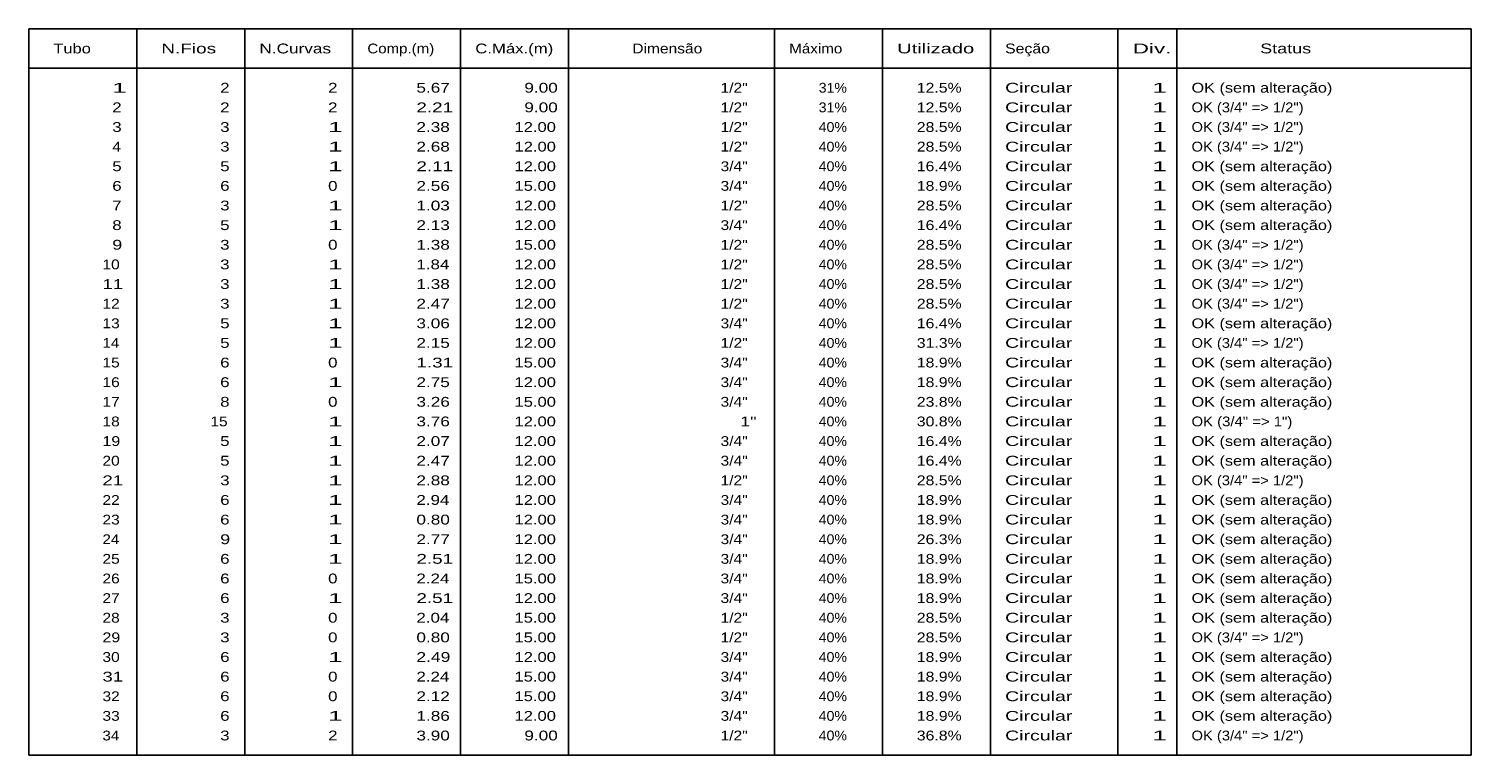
# Model space of a CAD drawing. Extents: x -98 to 248, y -55 to 13.
# Tile 117 of 117: x 219.88 to 234.58, y -13.55 to -6.15. Entities that reach past the tile are written whole.
import ezdxf

# ---------------------------------------------------------------- set-up
doc = ezdxf.new("R2010")
doc.units = 0
doc.header["$LTSCALE"] = 0.01
doc.styles.add('Arial_1', font='arial.ttf', dxfattribs={"height": 0.075})

msp = doc.modelspace()

# ---------------------------------------------------------------- linework, layer by layer
for p, q in [((219.8776, -6.1528), (234.5776, -6.1528)), ((219.8776, -6.1528), (219.8776, -13.5528)), ((220.9776, -6.1528), (220.9776, -13.5528)), ((222.0776, -6.1528), (222.0776, -13.5528)), ((223.1776, -6.1528), (223.1776, -13.5528)), ((224.2776, -6.1528), (224.2776, -13.5528)), ((225.3776, -6.1528), (225.3776, -13.5528)), ((227.4776, -6.1528), (227.4776, -13.5528)), ((228.5776, -6.1528), (228.5776, -13.5528)), ((229.6776, -6.1528), (229.6776, -13.5528)), ((230.9776, -6.1528), (230.9776, -13.5528)), ((231.5776, -6.1528), (231.5776, -13.5528)), ((234.5776, -6.1528), (234.5776, -13.5528)), ((219.8776, -6.5528), (234.5776, -6.5528)), ((219.8776, -13.5528), (234.5776, -13.5528))]:
    msp.add_line(p, q)

# ---------------------------------------------------------------- texts
at = {"style": 'Arial_1'}
for s, width, p in [('Tubo', 1.2, (220.1276, -6.4028)), ('N.Fios', 1.384615, (221.2276, -6.4028)), ('N.Curvas', 1.253731, (222.2276, -6.4028)), ('Comp.(m)', 1.098039, (223.3276, -6.4028)), ('C.Máx.(m)', 1.219355, (224.4276, -6.4028)), ('Dimensão', 1.135135, (226.0276, -6.4028)), ('Máximo', 1.105263, (227.6276, -6.4028)), ('Utilizado', 1.465116, (228.7276, -6.4028)), ('Seção', 1.153846, (229.8276, -6.4028)), ('Div.', 1.647059, (231.1276, -6.4028)), ('Status', 1.3125, (232.4276, -6.4028)), ('1', 1.909091, (220.7276, -6.8028)), ('2', 1.235294, (221.8276, -6.8028)), ('2', 1.235294, (222.9276, -6.8028)), ('5.67', 1.253731, (223.8276, -6.8028)), ('9.00', 1.253731, (224.9276, -6.8028)), ('1/2"', 1.135135, (226.9276, -6.8028)), ('31%', 1.032787, (227.9276, -6.8028)), ('12.5%', 1.153846, (228.9276, -6.8028)), ('Circular', 1.423729, (229.8276, -6.8028)), ('1', 1.909091, (231.3276, -6.8028)), ('OK (sem alteração)', 1.184953, (231.7276, -6.8028)), ('2', 1.235294, (220.7276, -7.0028)), ('2', 1.235294, (221.8276, -7.0028)), ('2', 1.235294, (222.9276, -7.0028)), ('2.21', 1.377049, (223.8276, -7.0028)), ('9.00', 1.253731, (224.9276, -7.0028)), ('1/2"', 1.135135, (226.9276, -7.0028)), ('31%', 1.032787, (227.9276, -7.0028)), ('12.5%', 1.153846, (228.9276, -7.0028)), ('Circular', 1.423729, (229.8276, -7.0028)), ('1', 1.909091, (231.3276, -7.0028)), ('OK (3/4" => 1/2")', 1.075301, (231.7276, -7.0028)), ('3', 1.235294, (220.7276, -7.2028)), ('3', 1.235294, (221.8276, -7.2028)), ('1', 1.909091, (222.9276, -7.2028)), ('2.38', 1.253731, (223.8276, -7.2028)), ('12.00', 1.206897, (224.8276, -7.2028)), ('1/2"', 1.135135, (226.9276, -7.2028)), ('40%', 1.032787, (227.9276, -7.2028)), ('28.5%', 1.153846, (228.9276, -7.2028)), ('Circular', 1.423729, (229.8276, -7.2028)), ('1', 1.909091, (231.3276, -7.2028)), ('OK (3/4" => 1/2")', 1.075301, (231.7276, -7.2028)), ('4', 1.166667, (220.7276, -7.4028)), ('3', 1.235294, (221.8276, -7.4028)), ('1', 1.909091, (222.9276, -7.4028)), ('2.68', 1.253731, (223.8276, -7.4028)), ('12.00', 1.206897, (224.8276, -7.4028)), ('1/2"', 1.135135, (226.9276, -7.4028)), ('40%', 1.032787, (227.9276, -7.4028)), ('28.5%', 1.153846, (228.9276, -7.4028)), ('Circular', 1.423729, (229.8276, -7.4028)), ('1', 1.909091, (231.3276, -7.4028)), ('OK (3/4" => 1/2")', 1.075301, (231.7276, -7.4028)), ('3/4"', 1.135135, (226.9276, -7.6028)), ('Circular', 1.423729, (229.8276, -7.6028)), ('OK (sem alteração)', 1.184953, (231.7276, -7.6028)), ('5', 1.235294, (220.7276, -7.6028)), ('5', 1.235294, (221.8276, -7.6028)), ('1', 1.909091, (222.9276, -7.6028)), ('2.11', 1.377049, (223.8276, -7.6028)), ('12.00', 1.206897, (224.8276, -7.6028)), ('40%', 1.032787, (227.9276, -7.6028)), ('16.4%', 1.153846, (228.9276, -7.6028)), ('1', 1.909091, (231.3276, -7.6028)), ('6', 1.235294, (220.7276, -7.8028)), ('6', 1.235294, (221.8276, -7.8028)), ('0', 1.235294, (222.9276, -7.8028)), ('2.56', 1.253731, (223.8276, -7.8028)), ('15.00', 1.206897, (224.8276, -7.8028)), ('3/4"', 1.135135, (226.9276, -7.8028)), ('40%', 1.032787, (227.9276, -7.8028)), ('18.9%', 1.153846, (228.9276, -7.8028)), ('Circular', 1.423729, (229.8276, -7.8028)), ('1', 1.909091, (231.3276, -7.8028)), ('OK (sem alteração)', 1.184953, (231.7276, -7.8028)), ('7', 1.235294, (220.7276, -8.0028)), ('3', 1.235294, (221.8276, -8.0028)), ('1', 1.909091, (222.9276, -8.0028)), ('1.03', 1.253731, (223.8276, -8.0028)), ('12.00', 1.206897, (224.8276, -8.0028)), ('1/2"', 1.135135, (226.9276, -8.0028)), ('40%', 1.032787, (227.9276, -8.0028)), ('28.5%', 1.153846, (228.9276, -8.0028)), ('Circular', 1.423729, (229.8276, -8.0028)), ('1', 1.909091, (231.3276, -8.0028)), ('OK (sem alteração)', 1.184953, (231.7276, -8.0028)), ('8', 1.235294, (220.7276, -8.2028)), ('5', 1.235294, (221.8276, -8.2028)), ('1', 1.909091, (222.9276, -8.2028)), ('2.13', 1.253731, (223.8276, -8.2028)), ('12.00', 1.206897, (224.8276, -8.2028)), ('3/4"', 1.135135, (226.9276, -8.2028)), ('40%', 1.032787, (227.9276, -8.2028)), ('16.4%', 1.153846, (228.9276, -8.2028)), ('Circular', 1.423729, (229.8276, -8.2028)), ('1', 1.909091, (231.3276, -8.2028)), ('OK (sem alteração)', 1.184953, (231.7276, -8.2028)), ('9', 1.3125, (220.7276, -8.4028)), ('3', 1.235294, (221.8276, -8.4028)), ('0', 1.235294, (222.9276, -8.4028)), ('1.38', 1.253731, (223.8276, -8.4028)), ('15.00', 1.206897, (224.8276, -8.4028)), ('1/2"', 1.135135, (226.9276, -8.4028)), ('40%', 1.032787, (227.9276, -8.4028)), ('28.5%', 1.153846, (228.9276, -8.4028)), ('Circular', 1.423729, (229.8276, -8.4028)), ('1', 1.909091, (231.3276, -8.4028)), ('OK (3/4" => 1/2")', 1.075301, (231.7276, -8.4028)), ('10', 1.135135, (220.6276, -8.6028)), ('3', 1.235294, (221.8276, -8.6028)), ('1', 1.909091, (222.9276, -8.6028)), ('1.84', 1.235294, (223.8276, -8.6028)), ('12.00', 1.206897, (224.8276, -8.6028)), ('1/2"', 1.135135, (226.9276, -8.6028)), ('40%', 1.032787, (227.9276, -8.6028)), ('28.5%', 1.153846, (228.9276, -8.6028)), ('Circular', 1.423729, (229.8276, -8.6028)), ('1', 1.909091, (231.3276, -8.6028)), ('OK (3/4" => 1/2")', 1.075301, (231.7276, -8.6028)), ('11', 1.354839, (220.6276, -8.8028)), ('3', 1.235294, (221.8276, -8.8028)), ('1', 1.909091, (222.9276, -8.8028)), ('1.38', 1.253731, (223.8276, -8.8028)), ('12.00', 1.206897, (224.8276, -8.8028)), ('1/2"', 1.135135, (226.9276, -8.8028)), ('40%', 1.032787, (227.9276, -8.8028)), ('28.5%', 1.153846, (228.9276, -8.8028)), ('Circular', 1.423729, (229.8276, -8.8028)), ('1', 1.909091, (231.3276, -8.8028)), ('OK (3/4" => 1/2")', 1.075301, (231.7276, -8.8028)), ('12', 1.135135, (220.6276, -9.0028)), ('3', 1.235294, (221.8276, -9.0028)), ('1', 1.909091, (222.9276, -9.0028)), ('2.47', 1.253731, (223.8276, -9.0028)), ('12.00', 1.206897, (224.8276, -9.0028)), ('1/2"', 1.135135, (226.9276, -9.0028)), ('40%', 1.032787, (227.9276, -9.0028)), ('28.5%', 1.153846, (228.9276, -9.0028)), ('Circular', 1.423729, (229.8276, -9.0028)), ('1', 1.909091, (231.3276, -9.0028)), ('OK (3/4" => 1/2")', 1.075301, (231.7276, -9.0028)), ('13', 1.135135, (220.6276, -9.2028)), ('5', 1.235294, (221.8276, -9.2028)), ('1', 1.909091, (222.9276, -9.2028)), ('3.06', 1.253731, (223.8276, -9.2028)), ('12.00', 1.206897, (224.8276, -9.2028)), ('3/4"', 1.135135, (226.9276, -9.2028)), ('40%', 1.032787, (227.9276, -9.2028)), ('16.4%', 1.153846, (228.9276, -9.2028)), ('Circular', 1.423729, (229.8276, -9.2028)), ('1', 1.909091, (231.3276, -9.2028)), ('OK (sem alteração)', 1.184953, (231.7276, -9.2028)), ('14', 1.105263, (220.6276, -9.4028)), ('5', 1.235294, (221.8276, -9.4028)), ('1', 1.909091, (222.9276, -9.4028)), ('2.15', 1.253731, (223.8276, -9.4028)), ('12.00', 1.206897, (224.8276, -9.4028)), ('1/2"', 1.135135, (226.9276, -9.4028)), ('40%', 1.032787, (227.9276, -9.4028)), ('31.3%', 1.153846, (228.9276, -9.4028)), ('Circular', 1.423729, (229.8276, -9.4028)), ('1', 1.909091, (231.3276, -9.4028)), ('OK (3/4" => 1/2")', 1.075301, (231.7276, -9.4028)), ('15', 1.135135, (220.6276, -9.6028)), ('6', 1.235294, (221.8276, -9.6028)), ('0', 1.235294, (222.9276, -9.6028)), ('1.31', 1.377049, (223.8276, -9.6028)), ('15.00', 1.206897, (224.8276, -9.6028)), ('3/4"', 1.135135, (226.9276, -9.6028)), ('40%', 1.032787, (227.9276, -9.6028)), ('18.9%', 1.153846, (228.9276, -9.6028)), ('Circular', 1.423729, (229.8276, -9.6028)), ('1', 1.909091, (231.3276, -9.6028)), ('OK (sem alteração)', 1.184953, (231.7276, -9.6028)), ('16', 1.135135, (220.6276, -9.8028)), ('6', 1.235294, (221.8276, -9.8028)), ('2.75', 1.253731, (223.8276, -9.8028)), ('12.00', 1.206897, (224.8276, -9.8028)), ('3/4"', 1.135135, (226.9276, -9.8028)), ('40%', 1.032787, (227.9276, -9.8028)), ('18.9%', 1.153846, (228.9276, -9.8028)), ('Circular', 1.423729, (229.8276, -9.8028)), ('OK (sem alteração)', 1.184953, (231.7276, -9.8028)), ('1', 1.909091, (222.9276, -9.8028)), ('1', 1.909091, (231.3276, -9.8028)), ('17', 1.135135, (220.6276, -10.0028)), ('8', 1.235294, (221.8276, -10.0028)), ('0', 1.235294, (222.9276, -10.0028)), ('3.26', 1.253731, (223.8276, -10.0028)), ('15.00', 1.206897, (224.8276, -10.0028)), ('3/4"', 1.135135, (226.9276, -10.0028)), ('40%', 1.032787, (227.9276, -10.0028)), ('23.8%', 1.153846, (228.9276, -10.0028)), ('Circular', 1.423729, (229.8276, -10.0028)), ('1', 1.909091, (231.3276, -10.0028)), ('OK (sem alteração)', 1.184953, (231.7276, -10.0028)), ('18', 1.135135, (220.6276, -10.2028)), ('15', 1.135135, (221.7276, -10.2028)), ('1', 1.909091, (222.9276, -10.2028)), ('3.76', 1.253731, (223.8276, -10.2028)), ('12.00', 1.206897, (224.8276, -10.2028)), ('1"', 1.3125, (227.1276, -10.2028)), ('40%', 1.032787, (227.9276, -10.2028)), ('30.8%', 1.153846, (228.9276, -10.2028)), ('Circular', 1.423729, (229.8276, -10.2028)), ('1', 1.909091, (231.3276, -10.2028)), ('OK (3/4" => 1")', 1.086207, (231.7276, -10.2028)), ('19', 1.166667, (220.6276, -10.4028)), ('5', 1.235294, (221.8276, -10.4028)), ('1', 1.909091, (222.9276, -10.4028)), ('2.07', 1.253731, (223.8276, -10.4028)), ('12.00', 1.206897, (224.8276, -10.4028)), ('3/4"', 1.135135, (226.9276, -10.4028)), ('40%', 1.032787, (227.9276, -10.4028)), ('16.4%', 1.153846, (228.9276, -10.4028)), ('Circular', 1.423729, (229.8276, -10.4028)), ('1', 1.909091, (231.3276, -10.4028)), ('OK (sem alteração)', 1.184953, (231.7276, -10.4028)), ('20', 1.135135, (220.6276, -10.6028)), ('5', 1.235294, (221.8276, -10.6028)), ('1', 1.909091, (222.9276, -10.6028)), ('2.47', 1.253731, (223.8276, -10.6028)), ('12.00', 1.206897, (224.8276, -10.6028)), ('3/4"', 1.135135, (226.9276, -10.6028)), ('40%', 1.032787, (227.9276, -10.6028)), ('16.4%', 1.153846, (228.9276, -10.6028)), ('Circular', 1.423729, (229.8276, -10.6028)), ('1', 1.909091, (231.3276, -10.6028)), ('OK (sem alteração)', 1.184953, (231.7276, -10.6028)), ('21', 1.354839, (220.6276, -10.8028)), ('3', 1.235294, (221.8276, -10.8028)), ('1', 1.909091, (222.9276, -10.8028)), ('2.88', 1.253731, (223.8276, -10.8028)), ('12.00', 1.206897, (224.8276, -10.8028)), ('1/2"', 1.135135, (226.9276, -10.8028)), ('40%', 1.032787, (227.9276, -10.8028)), ('28.5%', 1.153846, (228.9276, -10.8028)), ('Circular', 1.423729, (229.8276, -10.8028)), ('1', 1.909091, (231.3276, -10.8028)), ('OK (3/4" => 1/2")', 1.075301, (231.7276, -10.8028)), ('22', 1.135135, (220.6276, -11.0028)), ('6', 1.235294, (221.8276, -11.0028)), ('1', 1.909091, (222.9276, -11.0028)), ('2.94', 1.235294, (223.8276, -11.0028)), ('12.00', 1.206897, (224.8276, -11.0028)), ('3/4"', 1.135135, (226.9276, -11.0028)), ('40%', 1.032787, (227.9276, -11.0028)), ('18.9%', 1.153846, (228.9276, -11.0028)), ('Circular', 1.423729, (229.8276, -11.0028)), ('1', 1.909091, (231.3276, -11.0028)), ('OK (sem alteração)', 1.184953, (231.7276, -11.0028)), ('23', 1.135135, (220.6276, -11.2028)), ('6', 1.235294, (221.8276, -11.2028)), ('1', 1.909091, (222.9276, -11.2028)), ('0.80', 1.253731, (223.8276, -11.2028)), ('12.00', 1.206897, (224.8276, -11.2028)), ('3/4"', 1.135135, (226.9276, -11.2028)), ('40%', 1.032787, (227.9276, -11.2028)), ('18.9%', 1.153846, (228.9276, -11.2028)), ('Circular', 1.423729, (229.8276, -11.2028)), ('1', 1.909091, (231.3276, -11.2028)), ('OK (sem alteração)', 1.184953, (231.7276, -11.2028)), ('24', 1.105263, (220.6276, -11.4028)), ('9', 1.3125, (221.8276, -11.4028)), ('1', 1.909091, (222.9276, -11.4028)), ('2.77', 1.253731, (223.8276, -11.4028)), ('12.00', 1.206897, (224.8276, -11.4028)), ('3/4"', 1.135135, (226.9276, -11.4028)), ('40%', 1.032787, (227.9276, -11.4028)), ('26.3%', 1.153846, (228.9276, -11.4028)), ('Circular', 1.423729, (229.8276, -11.4028)), ('1', 1.909091, (231.3276, -11.4028)), ('OK (sem alteração)', 1.184953, (231.7276, -11.4028)), ('25', 1.135135, (220.6276, -11.6028)), ('6', 1.235294, (221.8276, -11.6028)), ('1', 1.909091, (222.9276, -11.6028)), ('2.51', 1.377049, (223.8276, -11.6028)), ('12.00', 1.206897, (224.8276, -11.6028)), ('3/4"', 1.135135, (226.9276, -11.6028)), ('40%', 1.032787, (227.9276, -11.6028)), ('18.9%', 1.153846, (228.9276, -11.6028)), ('Circular', 1.423729, (229.8276, -11.6028)), ('1', 1.909091, (231.3276, -11.6028)), ('OK (sem alteração)', 1.184953, (231.7276, -11.6028)), ('26', 1.135135, (220.6276, -11.8028)), ('6', 1.235294, (221.8276, -11.8028)), ('0', 1.235294, (222.9276, -11.8028)), ('2.24', 1.235294, (223.8276, -11.8028)), ('15.00', 1.206897, (224.8276, -11.8028)), ('3/4"', 1.135135, (226.9276, -11.8028)), ('40%', 1.032787, (227.9276, -11.8028)), ('18.9%', 1.153846, (228.9276, -11.8028)), ('Circular', 1.423729, (229.8276, -11.8028)), ('1', 1.909091, (231.3276, -11.8028)), ('OK (sem alteração)', 1.184953, (231.7276, -11.8028)), ('27', 1.135135, (220.6276, -12.0028)), ('6', 1.235294, (221.8276, -12.0028)), ('1', 1.909091, (222.9276, -12.0028)), ('2.51', 1.377049, (223.8276, -12.0028)), ('12.00', 1.206897, (224.8276, -12.0028)), ('3/4"', 1.135135, (226.9276, -12.0028)), ('40%', 1.032787, (227.9276, -12.0028)), ('18.9%', 1.153846, (228.9276, -12.0028)), ('Circular', 1.423729, (229.8276, -12.0028)), ('1', 1.909091, (231.3276, -12.0028)), ('OK (sem alteração)', 1.184953, (231.7276, -12.0028)), ('28', 1.135135, (220.6276, -12.2028)), ('3', 1.235294, (221.8276, -12.2028)), ('0', 1.235294, (222.9276, -12.2028)), ('2.04', 1.235294, (223.8276, -12.2028)), ('15.00', 1.206897, (224.8276, -12.2028)), ('1/2"', 1.135135, (226.9276, -12.2028)), ('40%', 1.032787, (227.9276, -12.2028)), ('28.5%', 1.153846, (228.9276, -12.2028)), ('Circular', 1.423729, (229.8276, -12.2028)), ('1', 1.909091, (231.3276, -12.2028)), ('OK (sem alteração)', 1.184953, (231.7276, -12.2028)), ('29', 1.166667, (220.6276, -12.4028)), ('3', 1.235294, (221.8276, -12.4028)), ('0', 1.235294, (222.9276, -12.4028)), ('0.80', 1.253731, (223.8276, -12.4028)), ('15.00', 1.206897, (224.8276, -12.4028)), ('1/2"', 1.135135, (226.9276, -12.4028)), ('40%', 1.032787, (227.9276, -12.4028)), ('28.5%', 1.153846, (228.9276, -12.4028)), ('Circular', 1.423729, (229.8276, -12.4028)), ('1', 1.909091, (231.3276, -12.4028)), ('OK (3/4" => 1/2")', 1.075301, (231.7276, -12.4028)), ('3/4"', 1.135135, (226.9276, -12.6028)), ('Circular', 1.423729, (229.8276, -12.6028)), ('OK (sem alteração)', 1.184953, (231.7276, -12.6028)), ('30', 1.135135, (220.6276, -12.6028)), ('6', 1.235294, (221.8276, -12.6028)), ('1', 1.909091, (222.9276, -12.6028)), ('2.49', 1.272727, (223.8276, -12.6028)), ('12.00', 1.206897, (224.8276, -12.6028)), ('40%', 1.032787, (227.9276, -12.6028)), ('18.9%', 1.153846, (228.9276, -12.6028)), ('1', 1.909091, (231.3276, -12.6028)), ('31', 1.354839, (220.6276, -12.8028)), ('6', 1.235294, (221.8276, -12.8028)), ('0', 1.235294, (222.9276, -12.8028)), ('2.24', 1.235294, (223.8276, -12.8028)), ('15.00', 1.206897, (224.8276, -12.8028)), ('3/4"', 1.135135, (226.9276, -12.8028)), ('40%', 1.032787, (227.9276, -12.8028)), ('18.9%', 1.153846, (228.9276, -12.8028)), ('Circular', 1.423729, (229.8276, -12.8028)), ('1', 1.909091, (231.3276, -12.8028)), ('OK (sem alteração)', 1.184953, (231.7276, -12.8028)), ('32', 1.135135, (220.6276, -13.0028)), ('6', 1.235294, (221.8276, -13.0028)), ('0', 1.235294, (222.9276, -13.0028)), ('2.12', 1.253731, (223.8276, -13.0028)), ('15.00', 1.206897, (224.8276, -13.0028)), ('3/4"', 1.135135, (226.9276, -13.0028)), ('40%', 1.032787, (227.9276, -13.0028)), ('18.9%', 1.153846, (228.9276, -13.0028)), ('Circular', 1.423729, (229.8276, -13.0028)), ('1', 1.909091, (231.3276, -13.0028)), ('OK (sem alteração)', 1.184953, (231.7276, -13.0028)), ('33', 1.135135, (220.6276, -13.2028)), ('6', 1.235294, (221.8276, -13.2028)), ('1', 1.909091, (222.9276, -13.2028)), ('1.86', 1.253731, (223.8276, -13.2028)), ('12.00', 1.206897, (224.8276, -13.2028)), ('3/4"', 1.135135, (226.9276, -13.2028)), ('40%', 1.032787, (227.9276, -13.2028)), ('18.9%', 1.153846, (228.9276, -13.2028)), ('Circular', 1.423729, (229.8276, -13.2028)), ('1', 1.909091, (231.3276, -13.2028)), ('OK (sem alteração)', 1.184953, (231.7276, -13.2028)), ('34', 1.105263, (220.6276, -13.4028)), ('3', 1.235294, (221.8276, -13.4028)), ('2', 1.235294, (222.9276, -13.4028)), ('3.90', 1.253731, (223.8276, -13.4028)), ('9.00', 1.253731, (224.9276, -13.4028)), ('1/2"', 1.135135, (226.9276, -13.4028)), ('40%', 1.032787, (227.9276, -13.4028)), ('36.8%', 1.153846, (228.9276, -13.4028)), ('Circular', 1.423729, (229.8276, -13.4028)), ('1', 1.909091, (231.3276, -13.4028)), ('OK (3/4" => 1/2")', 1.075301, (231.7276, -13.4028))]:
    msp.add_text(s, height=0.1, dxfattribs=dict(at, width=width)).set_placement(p)

doc.saveas('drawing.dxf')
